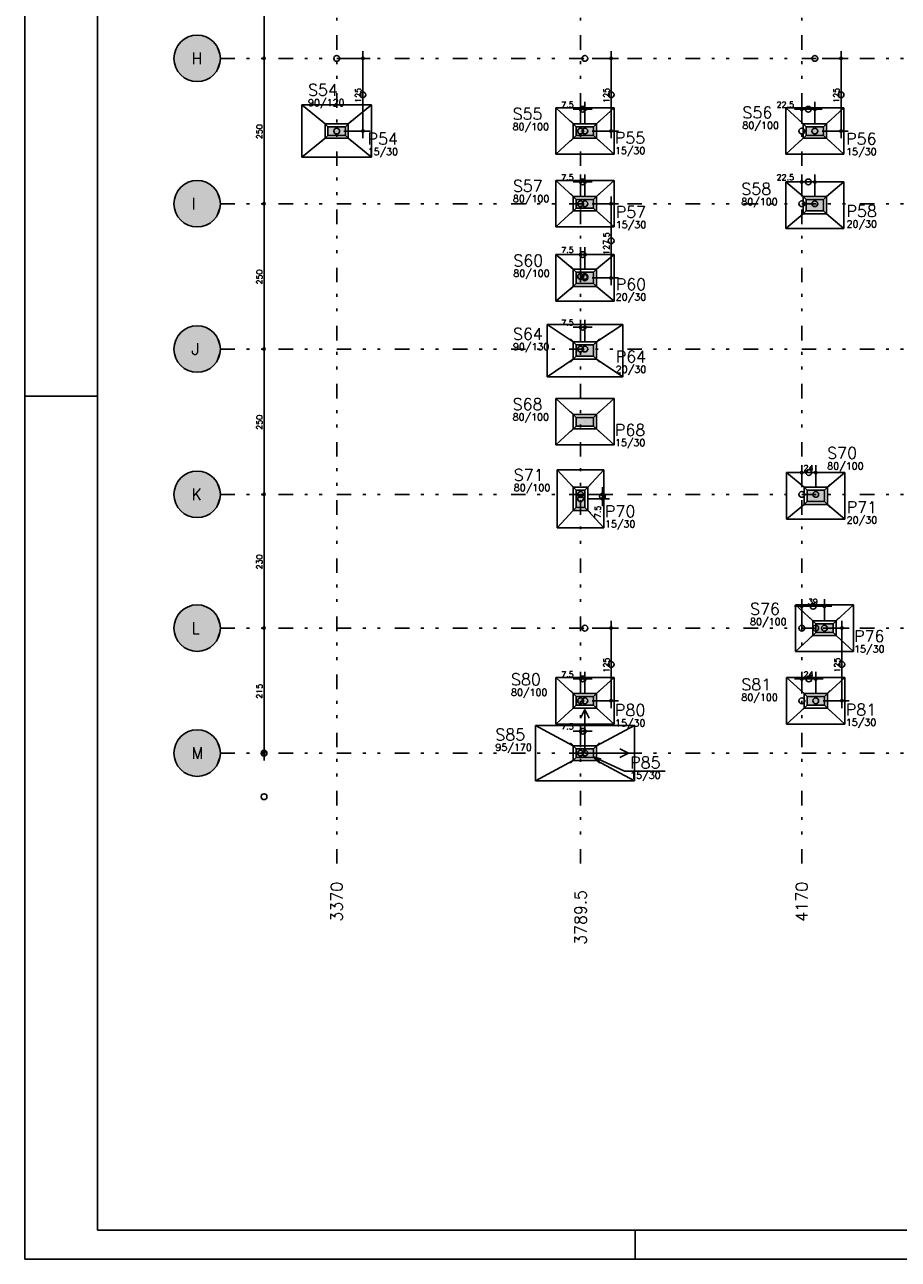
# Model space of a CAD drawing. Extents: x 0 to 119, y 0 to 84.
# Tile 1 of 14: x 0 to 30, y 0 to 42. Entities that reach past the tile are written whole.
import ezdxf

# ---------------------------------------------------------------- set-up
doc = ezdxf.new("R2010")
doc.units = 0
doc.header["$MEASUREMENT"] = 0
doc.linetypes.add('ESTILO_TQS_0004', pattern=[2, 0.5, -0.4, 0.1, -0.4, 0.1, -0.5])
for name, color, linetype in [('1', 1, 'CONTINUOUS'), ('2', 2, 'CONTINUOUS'), ('3', 3, 'CONTINUOUS'), ('6', 6, 'CONTINUOUS'), ('8', 8, 'CONTINUOUS'), ('9', 9, 'CONTINUOUS')]:
    doc.layers.add(name, color=color, linetype=linetype)
doc.styles.get("Standard").update_dxf_attribs({"font": 'ROMANS.SHX'})

msp = doc.modelspace()

# ---------------------------------------------------------------- linework, layer by layer
at = {"layer": '1', "color": 1, "linetype": 'Continuous'}
for p, q in [((0, 0), (0, 84.099998)), ((0, 29.700001), (2.5, 29.700001)), ((21, 0), (21, 1)), ((0, 0), (118.900002, 0))]:
    msp.add_line(p, q, dxfattribs=at)
at = {"layer": '1', "linetype": 'ESTILO_TQS_0004'}
for p, q in [((10.73371, 80.11614), (10.73371, 13.61614)), ((19.12371, 80.11614), (19.12371, 13.61614)), ((26.73371, 80.11614), (26.73371, 13.61614)), ((6.73371, 41.31614), (55.87371, 41.31614)), ((6.73371, 36.31614), (55.87371, 36.31614)), ((6.73371, 31.31614), (55.87371, 31.31614)), ((6.73371, 26.31614), (55.87371, 26.31614)), ((6.73371, 21.71614), (55.87371, 21.71614)), ((6.73371, 17.41614), (55.87371, 17.41614))]:
    msp.add_line(p, q, dxfattribs=at)
at = {"layer": '1', "linetype": 'Continuous'}
for p, q in [((8.23371, 46.86614), (8.23371, 41.06614)), ((8.23371, 41.56614), (8.23371, 36.06614)), ((8.23371, 41.31614), (8.23371, 41.31614)), ((8.23371, 41.31614), (8.23371, 41.31614)), ((10.73371, 41.31614), (10.73371, 41.31614)), ((10.98371, 41.31614), (11.88371, 41.31614)), ((11.63371, 38.56614), (11.63371, 41.56614)), ((19.27371, 41.31614), (19.27371, 41.31614)), ((19.52371, 41.31614), (20.42371, 41.31614)), ((20.17371, 38.56614), (20.17371, 41.56614)), ((27.18371, 41.31614), (27.18371, 41.31614)), ((27.43371, 41.31614), (28.33371, 41.31614)), ((28.08371, 38.56614), (28.08371, 41.56614)), ((19.52371, 39.56614), (18.87371, 39.56614)), ((19.12371, 39.06614), (19.12371, 39.81614)), ((19.27371, 39.06614), (19.27371, 39.81614)), ((27.43371, 39.56614), (26.48371, 39.56614)), ((26.73371, 39.06614), (26.73371, 39.81614)), ((27.18371, 39.06614), (27.18371, 39.81614)), ((10.43371, 38.96614), (10.23371, 39.16614)), ((11.03371, 38.96614), (11.23371, 39.16614)), ((18.97371, 38.96614), (18.77371, 39.16614)), ((19.57371, 38.96614), (19.77371, 39.16614)), ((26.88371, 38.96614), (26.68371, 39.16614)), ((27.48371, 38.96614), (27.68371, 39.16614)), ((10.43371, 38.66614), (10.23371, 38.46614)), ((10.73371, 38.81614), (10.73371, 38.81614)), ((10.73371, 38.81614), (10.73371, 38.81614)), ((10.73371, 38.81614), (10.73371, 38.81614)), ((10.98371, 38.81614), (11.88371, 38.81614)), ((11.03371, 38.66614), (11.23371, 38.46614)), ((18.97371, 38.66614), (18.77371, 38.46614)), ((19.12371, 38.81614), (19.12371, 38.81614)), ((19.27371, 38.81614), (19.27371, 38.81614)), ((19.27371, 38.81614), (19.27371, 38.81614)), ((19.27371, 38.81614), (19.27371, 38.81614)), ((19.27371, 38.81614), (19.27371, 38.81614)), ((19.52371, 38.81614), (20.42371, 38.81614)), ((19.57371, 38.66614), (19.77371, 38.46614)), ((26.88371, 38.66614), (26.68371, 38.46614)), ((26.73371, 38.81614), (26.73371, 38.81614)), ((27.18371, 38.81614), (27.18371, 38.81614)), ((27.18371, 38.81614), (27.18371, 38.81614)), ((27.18371, 38.81614), (27.18371, 38.81614)), ((27.18371, 38.81614), (27.18371, 38.81614)), ((27.43371, 38.81614), (28.33371, 38.81614)), ((27.48371, 38.66614), (27.68371, 38.46614)), ((19.52371, 37.06614), (18.87371, 37.06614)), ((19.12371, 36.56614), (19.12371, 37.31614)), ((19.27371, 36.56614), (19.27371, 37.31614)), ((27.43371, 37.06614), (26.48371, 37.06614)), ((26.73371, 36.56614), (26.73371, 37.31614)), ((27.18371, 36.56614), (27.18371, 37.31614)), ((8.23371, 36.56614), (8.23371, 31.06614)), ((18.97371, 36.46614), (18.77371, 36.66614)), ((19.57371, 36.46614), (19.77371, 36.66614)), ((20.17371, 33.51614), (20.17371, 36.56614)), ((26.88371, 36.46614), (26.68371, 36.66614)), ((27.48371, 36.46614), (27.68371, 36.66614)), ((8.23371, 36.31614), (8.23371, 36.31614)), ((8.23371, 36.31614), (8.23371, 36.31614)), ((18.97371, 36.16614), (18.77371, 35.96614)), ((19.12371, 36.31614), (19.12371, 36.31614)), ((19.27371, 36.31614), (19.27371, 36.31614)), ((19.27371, 36.31614), (19.27371, 36.31614)), ((19.27371, 36.31614), (19.27371, 36.31614)), ((19.27371, 36.31614), (19.27371, 36.31614)), ((19.52371, 36.31614), (20.42371, 36.31614)), ((19.57371, 36.16614), (19.77371, 35.96614)), ((26.73371, 36.31614), (26.73371, 36.31614)), ((27.18371, 36.31614), (27.18371, 36.31614)), ((27.18371, 36.26614), (27.18371, 36.26614)), ((27.18371, 36.26614), (27.18371, 36.26614)), ((26.88371, 36.06614), (26.68371, 35.86614)), ((27.48371, 36.06614), (27.68371, 35.86614)), ((19.52371, 34.56614), (18.87371, 34.56614)), ((19.12371, 34.06614), (19.12371, 34.81614)), ((19.27371, 34.06614), (19.27371, 34.81614)), ((18.97371, 33.96614), (18.77371, 34.16614)), ((19.57371, 33.96614), (19.77371, 34.16614)), ((18.97371, 33.56614), (18.77371, 33.36614)), ((19.12371, 33.81614), (19.12371, 33.81614)), ((19.27371, 33.81614), (19.27371, 33.81614)), ((19.27371, 33.76614), (19.27371, 33.76614)), ((19.27371, 33.76614), (19.27371, 33.76614)), ((19.27371, 33.76614), (19.27371, 33.76614)), ((19.52371, 33.76614), (20.42371, 33.76614)), ((19.57371, 33.56614), (19.77371, 33.36614)), ((19.12371, 31.56614), (19.12371, 32.31614)), ((19.27371, 31.56614), (19.27371, 32.31614)), ((19.52371, 32.06614), (18.87371, 32.06614)), ((8.23371, 31.56614), (8.23371, 26.06614)), ((18.97371, 31.46614), (18.77371, 31.66614)), ((19.57371, 31.46614), (19.77371, 31.66614)), ((8.23371, 31.31614), (8.23371, 31.31614)), ((8.23371, 31.31614), (8.23371, 31.31614)), ((18.97371, 31.06614), (18.77371, 30.86614)), ((19.12371, 31.31614), (19.12371, 31.31614)), ((19.27371, 31.31614), (19.27371, 31.31614)), ((19.27371, 31.26614), (19.27371, 31.26614)), ((19.27371, 31.26614), (19.27371, 31.26614)), ((19.57371, 31.06614), (19.77371, 30.86614)), ((18.97371, 28.96614), (18.77371, 29.16614)), ((19.57371, 28.96614), (19.77371, 29.16614)), ((18.97371, 28.66614), (18.77371, 28.46614)), ((19.27371, 28.81614), (19.27371, 28.81614)), ((19.27371, 28.81614), (19.27371, 28.81614)), ((19.57371, 28.66614), (19.77371, 28.46614)), ((26.73371, 26.56614), (26.73371, 27.31614)), ((27.21371, 26.56614), (27.21371, 27.31614)), ((27.46371, 27.06614), (26.48371, 27.06614)), ((8.23371, 26.56614), (8.23371, 21.46614)), ((18.97371, 26.46614), (18.77371, 26.66614)), ((19.27371, 26.46614), (19.47371, 26.66614)), ((19.87371, 25.91614), (19.87371, 26.56614)), ((26.91371, 26.46614), (26.71371, 26.66614)), ((27.51371, 26.46614), (27.71371, 26.66614)), ((8.23371, 26.31614), (8.23371, 26.31614)), ((8.23371, 26.31614), (8.23371, 26.31614)), ((19.12371, 26.31614), (19.12371, 26.31614)), ((19.12371, 26.16614), (19.12371, 26.16614)), ((19.12371, 26.16614), (19.12371, 26.16614)), ((19.12371, 26.16614), (19.12371, 26.16614)), ((19.37371, 26.31614), (20.12371, 26.31614)), ((19.37371, 26.16614), (20.12371, 26.16614)), ((26.91371, 26.06614), (26.71371, 25.86614)), ((26.73371, 26.31614), (26.73371, 26.31614)), ((27.21371, 26.31614), (27.21371, 26.31614)), ((27.21371, 26.26614), (27.21371, 26.26614)), ((27.21371, 26.26614), (27.21371, 26.26614)), ((27.51371, 26.06614), (27.71371, 25.86614)), ((18.97371, 25.86614), (18.77371, 25.66614)), ((19.27371, 25.86614), (19.47371, 25.66614)), ((26.73371, 21.96614), (26.73371, 22.71614)), ((27.51371, 21.96614), (27.51371, 22.71614)), ((27.76371, 22.46614), (26.48371, 22.46614)), ((8.23371, 21.96614), (8.23371, 17.16614)), ((8.23371, 21.71614), (8.23371, 21.71614)), ((8.23371, 21.71614), (8.23371, 21.71614)), ((19.27371, 21.71614), (19.27371, 21.71614)), ((19.52371, 21.71614), (20.42371, 21.71614)), ((20.17371, 18.96614), (20.17371, 21.96614)), ((26.73371, 21.71614), (26.73371, 21.71614)), ((27.21371, 21.86614), (27.01371, 22.06614)), ((27.21371, 21.71614), (27.21371, 21.71614)), ((27.46371, 21.71614), (28.36371, 21.71614)), ((27.51371, 21.71614), (27.51371, 21.71614)), ((27.51371, 21.71614), (27.51371, 21.71614)), ((27.51371, 21.71614), (27.51371, 21.71614)), ((27.81371, 21.86614), (28.01371, 22.06614)), ((28.11371, 18.96614), (28.11371, 21.96614)), ((27.21371, 21.56614), (27.01371, 21.36614)), ((27.81371, 21.56614), (28.01371, 21.36614)), ((19.52371, 19.96614), (18.87371, 19.96614)), ((19.12371, 19.46614), (19.12371, 20.21614)), ((19.27371, 19.46614), (19.27371, 20.21614)), ((27.46371, 19.96614), (26.48371, 19.96614)), ((26.73371, 19.46614), (26.73371, 20.21614)), ((27.21371, 19.46614), (27.21371, 20.21614)), ((18.97371, 19.36614), (18.77371, 19.56614)), ((19.57371, 19.36614), (19.77371, 19.56614)), ((26.91371, 19.36614), (26.71371, 19.56614)), ((27.51371, 19.36614), (27.71371, 19.56614)), ((19.12371, 19.21614), (19.12371, 19.21614)), ((19.27371, 19.21614), (19.27371, 19.21614)), ((19.27371, 19.21614), (19.27371, 19.21614)), ((19.27371, 19.21614), (19.27371, 19.21614)), ((19.27371, 19.21614), (19.27371, 19.21614)), ((19.52371, 19.21614), (20.42371, 19.21614)), ((26.73371, 19.21614), (26.73371, 19.21614)), ((27.21371, 19.21614), (27.21371, 19.21614)), ((27.21371, 19.21614), (27.21371, 19.21614)), ((27.21371, 19.21614), (27.21371, 19.21614)), ((27.21371, 19.21614), (27.21371, 19.21614)), ((27.46371, 19.21614), (28.36371, 19.21614)), ((18.97371, 19.06614), (18.77371, 18.86614)), ((19.27371, 18.91614), (19.12371, 18.61614)), ((19.27371, 17.41614), (19.27371, 18.91614)), ((19.27371, 18.91614), (19.42371, 18.61614)), ((19.57371, 19.06614), (19.77371, 18.86614)), ((26.91371, 19.06614), (26.71371, 18.86614)), ((27.51371, 19.06614), (27.71371, 18.86614)), ((19.12371, 17.66614), (19.12371, 18.41614)), ((19.27371, 17.66614), (19.27371, 18.41614)), ((19.52371, 18.16614), (18.87371, 18.16614)), ((8.23371, 17.41614), (8.23371, 17.41614)), ((18.97371, 17.56614), (18.77371, 17.76614)), ((19.12371, 17.41614), (19.12371, 17.41614)), ((19.27371, 17.41614), (19.27371, 17.41614)), ((19.27371, 17.41614), (19.27371, 17.41614)), ((19.27371, 17.41614), (19.27371, 17.41614)), ((19.27371, 17.41614), (20.77371, 17.41614)), ((19.57371, 17.56614), (19.77371, 17.76614)), ((20.77371, 17.41614), (20.47371, 17.56614)), ((20.77371, 17.41614), (20.47371, 17.26614)), ((18.97371, 17.26614), (18.77371, 17.06614)), ((19.57371, 17.26614), (19.77371, 17.06614))]:
    msp.add_line(p, q, dxfattribs=at)
for points in [[(11.93371, 39.71614), (9.53371, 39.71614)], [(9.53371, 39.71614), (9.53371, 37.91614)], [(10.33371, 39.06614), (9.53371, 39.71614)], [(11.13371, 39.06614), (11.93371, 39.71614)], [(11.93371, 37.91614), (11.93371, 39.71614)], [(20.27371, 39.61614), (18.27371, 39.61614)], [(18.27371, 39.61614), (18.27371, 38.01614)], [(18.87371, 39.06614), (18.27371, 39.61614)], [(19.67371, 39.06614), (20.27371, 39.61614)], [(20.27371, 38.01614), (20.27371, 39.61614)], [(28.18371, 39.61614), (26.18371, 39.61614)], [(26.18371, 39.61614), (26.18371, 38.01614)], [(26.78371, 39.06614), (26.18371, 39.61614)], [(27.58371, 39.06614), (28.18371, 39.61614)], [(28.18371, 38.01614), (28.18371, 39.61614)], [(11.13371, 38.56614), (11.13371, 39.06614), (10.33371, 39.06614), (10.33371, 38.56614), (11.13371, 38.56614)], [(19.67371, 38.56614), (19.67371, 39.06614), (18.87371, 39.06614), (18.87371, 38.56614), (19.67371, 38.56614)], [(27.58371, 38.56614), (27.58371, 39.06614), (26.78371, 39.06614), (26.78371, 38.56614), (27.58371, 38.56614)], [(10.33371, 38.56614), (9.53371, 37.91614)], [(11.13371, 38.56614), (11.93371, 37.91614)], [(18.87371, 38.56614), (18.27371, 38.01614)], [(19.67371, 38.56614), (20.27371, 38.01614)], [(26.78371, 38.56614), (26.18371, 38.01614)], [(27.58371, 38.56614), (28.18371, 38.01614)], [(9.53371, 37.91614), (11.93371, 37.91614)], [(18.27371, 38.01614), (20.27371, 38.01614)], [(26.18371, 38.01614), (28.18371, 38.01614)], [(20.27371, 37.11614), (18.27371, 37.11614)], [(18.27371, 37.11614), (18.27371, 35.51614)], [(18.87371, 36.56614), (18.27371, 37.11614)], [(19.67371, 36.56614), (20.27371, 37.11614)], [(20.27371, 35.51614), (20.27371, 37.11614)], [(28.18371, 37.06614), (26.18371, 37.06614)], [(26.18371, 37.06614), (26.18371, 35.46614)], [(26.78371, 36.56614), (26.18371, 37.06614)], [(27.58371, 36.56614), (28.18371, 37.06614)], [(28.18371, 35.46614), (28.18371, 37.06614)], [(19.67371, 36.06614), (19.67371, 36.56614), (18.87371, 36.56614), (18.87371, 36.06614), (19.67371, 36.06614)], [(27.58371, 35.96614), (27.58371, 36.56614), (26.78371, 36.56614), (26.78371, 35.96614), (27.58371, 35.96614)], [(18.87371, 36.06614), (18.27371, 35.51614)], [(19.67371, 36.06614), (20.27371, 35.51614)], [(26.78371, 35.96614), (26.18371, 35.46614)], [(27.58371, 35.96614), (28.18371, 35.46614)], [(18.27371, 35.51614), (20.27371, 35.51614)], [(26.18371, 35.46614), (28.18371, 35.46614)], [(20.27371, 34.56614), (18.27371, 34.56614)], [(18.27371, 34.56614), (18.27371, 32.96614)], [(18.87371, 34.06614), (18.27371, 34.56614)], [(19.67371, 34.06614), (20.27371, 34.56614)], [(20.27371, 32.96614), (20.27371, 34.56614)], [(19.67371, 33.46614), (19.67371, 34.06614), (18.87371, 34.06614), (18.87371, 33.46614), (19.67371, 33.46614)], [(18.87371, 33.46614), (18.27371, 32.96614)], [(19.67371, 33.46614), (20.27371, 32.96614)], [(18.27371, 32.96614), (20.27371, 32.96614)], [(20.57371, 32.16614), (17.97371, 32.16614)], [(17.97371, 32.16614), (17.97371, 30.36614)], [(18.87371, 31.56614), (17.97371, 32.16614)], [(19.67371, 31.56614), (20.57371, 32.16614)], [(20.57371, 30.36614), (20.57371, 32.16614)], [(19.67371, 30.96614), (19.67371, 31.56614), (18.87371, 31.56614), (18.87371, 30.96614), (19.67371, 30.96614)], [(18.87371, 30.96614), (17.97371, 30.36614)], [(19.67371, 30.96614), (20.57371, 30.36614)], [(17.97371, 30.36614), (20.57371, 30.36614)], [(20.27371, 29.61614), (18.27371, 29.61614)], [(18.27371, 29.61614), (18.27371, 28.01614)], [(18.87371, 29.06614), (18.27371, 29.61614)], [(19.67371, 29.06614), (20.27371, 29.61614)], [(20.27371, 28.01614), (20.27371, 29.61614)], [(19.67371, 28.56614), (19.67371, 29.06614), (18.87371, 29.06614), (18.87371, 28.56614), (19.67371, 28.56614)], [(18.87371, 28.56614), (18.27371, 28.01614)], [(19.67371, 28.56614), (20.27371, 28.01614)], [(18.27371, 28.01614), (20.27371, 28.01614)], [(19.92371, 27.16614), (18.32371, 27.16614)], [(18.32371, 27.16614), (18.32371, 25.16614)], [(18.87371, 26.56614), (18.32371, 27.16614)], [(19.37371, 26.56614), (19.92371, 27.16614)], [(19.92371, 25.16614), (19.92371, 27.16614)], [(26.21371, 27.06614), (26.21371, 25.46614)], [(28.21371, 27.06614), (26.21371, 27.06614)], [(26.81371, 26.56614), (26.21371, 27.06614)], [(27.61371, 26.56614), (28.21371, 27.06614)], [(28.21371, 25.46614), (28.21371, 27.06614)], [(18.87371, 25.76614), (19.37371, 25.76614), (19.37371, 26.56614), (18.87371, 26.56614), (18.87371, 25.76614)], [(26.81371, 26.56614), (26.81371, 25.96614), (27.61371, 25.96614), (27.61371, 26.56614), (26.81371, 26.56614)], [(26.81371, 25.96614), (26.21371, 25.46614)], [(27.61371, 25.96614), (28.21371, 25.46614)], [(18.87371, 25.76614), (18.32371, 25.16614)], [(19.37371, 25.76614), (19.92371, 25.16614)], [(18.32371, 25.16614), (19.92371, 25.16614)], [(26.21371, 25.46614), (28.21371, 25.46614)], [(26.51371, 22.51614), (26.51371, 20.91614)], [(28.51371, 22.51614), (26.51371, 22.51614)], [(27.11371, 21.96614), (26.51371, 22.51614)], [(27.91371, 21.96614), (28.51371, 22.51614)], [(28.51371, 20.91614), (28.51371, 22.51614)], [(27.11371, 21.96614), (27.11371, 21.46614), (27.91371, 21.46614), (27.91371, 21.96614), (27.11371, 21.96614)], [(27.11371, 21.46614), (26.51371, 20.91614)], [(27.91371, 21.46614), (28.51371, 20.91614)], [(26.51371, 20.91614), (28.51371, 20.91614)], [(18.27371, 20.01614), (18.27371, 18.41614)], [(20.27371, 20.01614), (18.27371, 20.01614)], [(18.87371, 19.46614), (18.27371, 20.01614)], [(19.67371, 19.46614), (20.27371, 20.01614)], [(20.27371, 18.41614), (20.27371, 20.01614)], [(26.21371, 20.01614), (26.21371, 18.41614)], [(28.21371, 20.01614), (26.21371, 20.01614)], [(26.81371, 19.46614), (26.21371, 20.01614)], [(27.61371, 19.46614), (28.21371, 20.01614)], [(28.21371, 18.41614), (28.21371, 20.01614)], [(18.87371, 19.46614), (18.87371, 18.96614), (19.67371, 18.96614), (19.67371, 19.46614), (18.87371, 19.46614)], [(26.81371, 19.46614), (26.81371, 18.96614), (27.61371, 18.96614), (27.61371, 19.46614), (26.81371, 19.46614)], [(18.87371, 18.96614), (18.27371, 18.41614)], [(19.67371, 18.96614), (20.27371, 18.41614)], [(26.81371, 18.96614), (26.21371, 18.41614)], [(27.61371, 18.96614), (28.21371, 18.41614)], [(17.57371, 18.36614), (17.57371, 16.46614)], [(20.97371, 18.36614), (17.57371, 18.36614)], [(18.87371, 17.66614), (17.57371, 18.36614)], [(18.27371, 18.41614), (20.27371, 18.41614)], [(19.67371, 17.66614), (20.97371, 18.36614)], [(20.97371, 16.46614), (20.97371, 18.36614)], [(26.21371, 18.41614), (28.21371, 18.41614)], [(18.87371, 17.66614), (18.87371, 17.16614), (19.67371, 17.16614), (19.67371, 17.66614), (18.87371, 17.66614)], [(18.87371, 17.16614), (17.57371, 16.46614)], [(22.029671, 16.790976), (20.629671, 16.790976), (19.57371, 17.290976), (19.811692, 17.214396), (19.57371, 17.290976), (19.783763, 17.155411)], [(19.67371, 17.16614), (20.97371, 16.46614)], [(17.57371, 16.46614), (20.97371, 16.46614)]]:
    msp.add_lwpolyline(points, dxfattribs=at)
for centre, radius in [((8.23371, 41.31614), 0.04), ((8.23371, 41.31614), 0.04), ((8.23371, 41.31614), 0.02), ((8.23371, 41.31614), 0.02), ((10.73371, 41.31614), 0.1), ((11.63371, 41.31614), 0.04), ((11.63371, 41.31614), 0.02), ((19.27371, 41.31614), 0.1), ((20.17371, 41.31614), 0.04), ((20.17371, 41.31614), 0.02), ((27.18371, 41.31614), 0.1), ((28.08371, 41.31614), 0.04), ((28.08371, 41.31614), 0.02), ((11.63371, 40.06614), 0.1), ((20.17371, 40.06614), 0.1), ((28.08371, 40.06614), 0.1), ((19.12371, 39.56614), 0.04), ((19.19871, 39.56614), 0.1), ((19.12371, 39.56614), 0.02), ((19.27371, 39.56614), 0.04), ((19.27371, 39.56614), 0.02), ((26.73371, 39.56614), 0.04), ((26.73371, 39.56614), 0.02), ((26.95871, 39.56614), 0.1), ((27.18371, 39.56614), 0.04), ((27.18371, 39.56614), 0.02), ((10.73371, 38.81614), 0.1), ((11.63371, 38.81614), 0.04), ((11.63371, 38.81614), 0.02), ((19.12371, 38.81614), 0.1), ((19.27371, 38.81614), 0.1), ((19.27371, 38.81614), 0.1), ((20.17371, 38.81614), 0.04), ((20.17371, 38.81614), 0.02), ((26.73371, 38.81614), 0.1), ((27.18371, 38.81614), 0.1), ((27.18371, 38.81614), 0.1), ((28.08371, 38.81614), 0.04), ((28.08371, 38.81614), 0.02), ((19.12371, 37.06614), 0.04), ((19.19871, 37.06614), 0.1), ((19.12371, 37.06614), 0.02), ((19.27371, 37.06614), 0.04), ((19.27371, 37.06614), 0.02), ((26.73371, 37.06614), 0.04), ((26.73371, 37.06614), 0.02), ((26.95871, 37.06614), 0.1), ((27.18371, 37.06614), 0.04), ((27.18371, 37.06614), 0.02), ((8.23371, 36.31614), 0.04), ((8.23371, 36.31614), 0.04), ((8.23371, 36.31614), 0.02), ((8.23371, 36.31614), 0.02), ((19.12371, 36.31614), 0.1), ((19.27371, 36.31614), 0.1), ((19.27371, 36.31614), 0.1), ((20.17371, 36.31614), 0.04), ((20.17371, 36.31614), 0.02), ((26.73371, 36.31614), 0.1), ((27.18371, 36.31614), 0.1), ((20.17371, 35.04114), 0.1), ((19.12371, 34.56614), 0.04), ((19.19871, 34.56614), 0.1), ((19.12371, 34.56614), 0.02), ((19.27371, 34.56614), 0.04), ((19.27371, 34.56614), 0.02), ((19.12371, 33.81614), 0.1), ((19.27371, 33.81614), 0.1), ((19.27371, 33.76614), 0.1), ((20.17371, 33.76614), 0.04), ((20.17371, 33.76614), 0.02), ((19.12371, 32.06614), 0.04), ((19.19871, 32.06614), 0.1), ((19.12371, 32.06614), 0.02), ((19.27371, 32.06614), 0.04), ((19.27371, 32.06614), 0.02), ((8.23371, 31.31614), 0.04), ((8.23371, 31.31614), 0.04), ((8.23371, 31.31614), 0.02), ((8.23371, 31.31614), 0.02), ((19.12371, 31.31614), 0.1), ((19.27371, 31.31614), 0.1), ((26.73371, 27.06614), 0.04), ((26.73371, 27.06614), 0.02), ((26.97371, 27.06614), 0.1), ((27.21371, 27.06614), 0.04), ((27.21371, 27.06614), 0.02), ((8.23371, 26.31614), 0.04), ((8.23371, 26.31614), 0.04), ((8.23371, 26.31614), 0.02), ((8.23371, 26.31614), 0.02), ((19.12371, 26.31614), 0.1), ((19.87371, 26.24114), 0.1), ((19.87371, 26.31614), 0.04), ((19.87371, 26.31614), 0.02), ((26.73371, 26.31614), 0.1), ((27.21371, 26.31614), 0.1), ((19.12371, 26.16614), 0.1), ((19.87371, 26.16614), 0.04), ((19.87371, 26.16614), 0.02), ((27.12371, 22.46614), 0.1), ((26.73371, 22.46614), 0.04), ((26.73371, 22.46614), 0.02), ((27.51371, 22.46614), 0.04), ((27.51371, 22.46614), 0.02), ((8.23371, 21.71614), 0.04), ((8.23371, 21.71614), 0.04), ((8.23371, 21.71614), 0.02), ((8.23371, 21.71614), 0.02), ((19.27371, 21.71614), 0.1), ((20.17371, 21.71614), 0.04), ((20.17371, 21.71614), 0.02), ((26.73371, 21.71614), 0.1), ((27.21371, 21.71614), 0.1), ((27.51371, 21.71614), 0.1), ((28.11371, 21.71614), 0.04), ((28.11371, 21.71614), 0.02), ((20.17371, 20.46614), 0.1), ((28.11371, 20.46614), 0.1), ((19.12371, 19.96614), 0.04), ((19.19871, 19.96614), 0.1), ((19.12371, 19.96614), 0.02), ((19.27371, 19.96614), 0.04), ((19.27371, 19.96614), 0.02), ((26.73371, 19.96614), 0.04), ((26.73371, 19.96614), 0.02), ((26.97371, 19.96614), 0.1), ((27.21371, 19.96614), 0.04), ((27.21371, 19.96614), 0.02), ((19.12371, 19.21614), 0.1), ((19.27371, 19.21614), 0.1), ((19.27371, 19.21614), 0.1), ((20.17371, 19.21614), 0.04), ((20.17371, 19.21614), 0.02), ((26.73371, 19.21614), 0.1), ((27.21371, 19.21614), 0.1), ((27.21371, 19.21614), 0.1), ((28.11371, 19.21614), 0.04), ((28.11371, 19.21614), 0.02), ((19.19871, 18.16614), 0.1), ((19.12371, 18.16614), 0.04), ((19.12371, 18.16614), 0.02), ((19.27371, 18.16614), 0.04), ((19.27371, 18.16614), 0.02), ((8.23371, 17.41614), 0.1), ((8.23371, 17.41614), 0.04), ((8.23371, 17.41614), 0.02), ((19.12371, 17.41614), 0.1), ((19.27371, 17.41614), 0.1), ((8.23371, 15.91614), 0.1)]:
    msp.add_circle(centre, radius, dxfattribs=at)
at = {"layer": '2', "linetype": 'Continuous'}
for centre in [(5.93371, 41.31614), (5.93371, 36.31614), (5.93371, 31.31614), (5.93371, 26.31614), (5.93371, 21.71614), (5.93371, 17.41614)]:
    msp.add_circle(centre, 0.8, dxfattribs=at)
at = {"layer": '6', "linetype": 'Continuous'}
for points in [[(11.03371, 38.66614), (11.03371, 38.96614), (10.43371, 38.96614), (10.43371, 38.66614), (11.03371, 38.66614)], [(19.57371, 38.66614), (19.57371, 38.96614), (18.97371, 38.96614), (18.97371, 38.66614), (19.57371, 38.66614)], [(27.48371, 38.66614), (27.48371, 38.96614), (26.88371, 38.96614), (26.88371, 38.66614), (27.48371, 38.66614)], [(19.57371, 36.16614), (19.57371, 36.46614), (18.97371, 36.46614), (18.97371, 36.16614), (19.57371, 36.16614)], [(27.48371, 36.06614), (27.48371, 36.46614), (26.88371, 36.46614), (26.88371, 36.06614), (27.48371, 36.06614)], [(19.57371, 33.56614), (19.57371, 33.96614), (18.97371, 33.96614), (18.97371, 33.56614), (19.57371, 33.56614)], [(19.57371, 31.06614), (19.57371, 31.46614), (18.97371, 31.46614), (18.97371, 31.06614), (19.57371, 31.06614)], [(19.57371, 28.66614), (19.57371, 28.96614), (18.97371, 28.96614), (18.97371, 28.66614), (19.57371, 28.66614)], [(18.97371, 25.86614), (19.27371, 25.86614), (19.27371, 26.46614), (18.97371, 26.46614), (18.97371, 25.86614)], [(26.91371, 26.46614), (26.91371, 26.06614), (27.51371, 26.06614), (27.51371, 26.46614), (26.91371, 26.46614)], [(27.21371, 21.86614), (27.21371, 21.56614), (27.81371, 21.56614), (27.81371, 21.86614), (27.21371, 21.86614)], [(18.97371, 19.36614), (18.97371, 19.06614), (19.57371, 19.06614), (19.57371, 19.36614), (18.97371, 19.36614)], [(26.91371, 19.36614), (26.91371, 19.06614), (27.51371, 19.06614), (27.51371, 19.36614), (26.91371, 19.36614)], [(18.97371, 17.56614), (18.97371, 17.26614), (19.57371, 17.26614), (19.57371, 17.56614), (18.97371, 17.56614)]]:
    msp.add_lwpolyline(points, dxfattribs=at)
at = {"layer": '8', "color": 1, "linetype": 'Continuous'}
for p, q in [((2.5, 83.099998), (2.5, 1)), ((2.5, 1), (117.900002, 1))]:
    msp.add_line(p, q, dxfattribs=at)
at = {"layer": '9', "linetype": 'Continuous'}
for points in [[(6.73371, 41.31614), (5.665806, 42.069949), (5.565658, 42.026448)], [(6.73371, 41.31614), (5.770945, 42.099407), (5.665806, 42.069949)], [(6.73371, 41.31614), (5.879116, 42.114275), (5.770945, 42.099407)], [(6.73371, 41.31614), (5.988304, 42.114275), (5.879116, 42.114275)], [(6.73371, 41.31614), (6.096475, 42.099407), (5.988304, 42.114275)], [(6.73371, 41.31614), (6.201614, 42.069949), (6.096475, 42.099407)], [(6.73371, 41.31614), (6.301762, 42.026448), (6.201614, 42.069949)], [(6.73371, 41.31614), (5.199941, 41.634861), (5.163376, 41.531977)], [(6.73371, 41.31614), (5.250174, 41.731807), (5.199941, 41.634861)], [(6.73371, 41.31614), (5.313141, 41.82101), (5.250174, 41.731807)], [(6.73371, 41.31614), (5.387667, 41.900809), (5.313141, 41.82101)], [(6.73371, 41.31614), (5.472366, 41.969716), (5.387667, 41.900809)], [(6.73371, 41.31614), (5.565658, 42.026448), (5.472366, 41.969716)], [(6.73371, 41.31614), (6.395054, 41.969716), (6.301762, 42.026448)], [(6.73371, 41.31614), (6.479753, 41.900809), (6.395054, 41.969716)], [(6.73371, 41.31614), (6.554279, 41.82101), (6.479753, 41.900809)], [(6.73371, 41.31614), (6.617246, 41.731807), (6.554279, 41.82101)], [(6.73371, 41.31614), (6.667479, 41.634861), (6.617246, 41.731807)], [(6.73371, 41.31614), (6.704044, 41.531977), (6.667479, 41.634861)], [(6.73371, 41.31614), (5.141161, 41.425073), (5.13371, 41.31614)], [(6.73371, 41.31614), (5.13371, 41.31614), (5.141161, 41.207207)], [(6.73371, 41.31614), (5.163376, 41.531977), (5.141161, 41.425073)], [(6.73371, 41.31614), (5.141161, 41.207207), (5.163376, 41.100303)], [(6.73371, 41.31614), (5.163376, 41.100303), (5.199941, 40.997419)], [(6.73371, 41.31614), (5.199941, 40.997419), (5.250174, 40.900473)], [(6.73371, 41.31614), (5.250174, 40.900473), (5.313141, 40.81127)], [(6.73371, 41.31614), (5.313141, 40.81127), (5.387667, 40.731471)], [(6.73371, 41.31614), (5.387667, 40.731471), (5.472366, 40.662564)], [(6.73371, 41.31614), (5.472366, 40.662564), (5.565658, 40.605832)], [(6.73371, 41.31614), (5.565658, 40.605832), (5.665806, 40.562331)], [(6.73371, 41.31614), (5.665806, 40.562331), (5.770945, 40.532873)], [(6.73371, 41.31614), (5.770945, 40.532873), (5.879116, 40.518005)], [(6.73371, 41.31614), (5.879116, 40.518005), (5.988304, 40.518005)], [(6.73371, 41.31614), (5.988304, 40.518005), (6.096475, 40.532873)], [(6.73371, 41.31614), (6.096475, 40.532873), (6.201614, 40.562331)], [(6.73371, 41.31614), (6.201614, 40.562331), (6.301762, 40.605832)], [(6.73371, 41.31614), (6.301762, 40.605832), (6.395054, 40.662564)], [(6.73371, 41.31614), (6.395054, 40.662564), (6.479753, 40.731471)], [(6.73371, 41.31614), (6.479753, 40.731471), (6.554279, 40.81127)], [(6.73371, 41.31614), (6.554279, 40.81127), (6.617246, 40.900473)], [(6.73371, 41.31614), (6.617246, 40.900473), (6.667479, 40.997419)], [(6.73371, 41.31614), (6.667479, 40.997419), (6.704044, 41.100303)], [(6.73371, 41.31614), (6.726259, 41.425073), (6.704044, 41.531977)], [(6.73371, 41.31614), (6.704044, 41.100303), (6.726259, 41.207207)], [(6.73371, 41.31614), (6.726259, 41.207207), (6.73371, 41.31614)], [(11.03371, 38.66614), (11.03371, 38.96614), (10.43371, 38.96614)], [(11.03371, 38.66614), (10.43371, 38.96614), (10.43371, 38.66614)], [(11.03371, 38.66614), (10.43371, 38.66614), (11.03371, 38.66614)], [(19.57371, 38.66614), (19.57371, 38.96614), (18.97371, 38.96614)], [(19.57371, 38.66614), (18.97371, 38.96614), (18.97371, 38.66614)], [(19.57371, 38.66614), (18.97371, 38.66614), (19.57371, 38.66614)], [(27.48371, 38.66614), (27.48371, 38.96614), (26.88371, 38.96614)], [(27.48371, 38.66614), (26.88371, 38.96614), (26.88371, 38.66614)], [(27.48371, 38.66614), (26.88371, 38.66614), (27.48371, 38.66614)], [(6.73371, 36.31614), (5.472366, 36.969716), (5.387667, 36.900809)], [(6.73371, 36.31614), (5.565658, 37.026448), (5.472366, 36.969716)], [(6.73371, 36.31614), (5.665806, 37.069949), (5.565658, 37.026448)], [(6.73371, 36.31614), (5.770945, 37.099407), (5.665806, 37.069949)], [(6.73371, 36.31614), (5.879116, 37.114275), (5.770945, 37.099407)], [(6.73371, 36.31614), (5.988304, 37.114275), (5.879116, 37.114275)], [(6.73371, 36.31614), (6.096475, 37.099407), (5.988304, 37.114275)], [(6.73371, 36.31614), (6.201614, 37.069949), (6.096475, 37.099407)], [(6.73371, 36.31614), (6.301762, 37.026448), (6.201614, 37.069949)], [(6.73371, 36.31614), (6.395054, 36.969716), (6.301762, 37.026448)], [(6.73371, 36.31614), (6.479753, 36.900809), (6.395054, 36.969716)], [(6.73371, 36.31614), (5.163376, 36.531977), (5.141161, 36.425073)], [(6.73371, 36.31614), (5.199941, 36.634861), (5.163376, 36.531977)], [(6.73371, 36.31614), (5.250174, 36.731807), (5.199941, 36.634861)], [(6.73371, 36.31614), (5.313141, 36.82101), (5.250174, 36.731807)], [(6.73371, 36.31614), (5.387667, 36.900809), (5.313141, 36.82101)], [(6.73371, 36.31614), (6.554279, 36.82101), (6.479753, 36.900809)], [(6.73371, 36.31614), (6.617246, 36.731807), (6.554279, 36.82101)], [(6.73371, 36.31614), (6.667479, 36.634861), (6.617246, 36.731807)], [(6.73371, 36.31614), (6.704044, 36.531977), (6.667479, 36.634861)], [(6.73371, 36.31614), (6.726259, 36.425073), (6.704044, 36.531977)], [(6.73371, 36.31614), (5.141161, 36.425073), (5.13371, 36.31614)], [(6.73371, 36.31614), (5.13371, 36.31614), (5.141161, 36.207207)], [(6.73371, 36.31614), (5.141161, 36.207207), (5.163376, 36.100303)], [(6.73371, 36.31614), (5.163376, 36.100303), (5.199941, 35.997419)], [(6.73371, 36.31614), (5.199941, 35.997419), (5.250174, 35.900473)], [(6.73371, 36.31614), (5.250174, 35.900473), (5.313141, 35.81127)], [(6.73371, 36.31614), (5.313141, 35.81127), (5.387667, 35.731471)], [(6.73371, 36.31614), (5.387667, 35.731471), (5.472366, 35.662564)], [(6.73371, 36.31614), (5.472366, 35.662564), (5.565658, 35.605832)], [(6.73371, 36.31614), (5.565658, 35.605832), (5.665806, 35.562331)], [(6.73371, 36.31614), (5.665806, 35.562331), (5.770945, 35.532873)], [(6.73371, 36.31614), (5.770945, 35.532873), (5.879116, 35.518005)], [(6.73371, 36.31614), (5.879116, 35.518005), (5.988304, 35.518005)], [(6.73371, 36.31614), (5.988304, 35.518005), (6.096475, 35.532873)], [(6.73371, 36.31614), (6.096475, 35.532873), (6.201614, 35.562331)], [(6.73371, 36.31614), (6.201614, 35.562331), (6.301762, 35.605832)], [(6.73371, 36.31614), (6.301762, 35.605832), (6.395054, 35.662564)], [(6.73371, 36.31614), (6.395054, 35.662564), (6.479753, 35.731471)], [(6.73371, 36.31614), (6.479753, 35.731471), (6.554279, 35.81127)], [(6.73371, 36.31614), (6.554279, 35.81127), (6.617246, 35.900473)], [(6.73371, 36.31614), (6.617246, 35.900473), (6.667479, 35.997419)], [(6.73371, 36.31614), (6.667479, 35.997419), (6.704044, 36.100303)], [(6.73371, 36.31614), (6.704044, 36.100303), (6.726259, 36.207207)], [(6.73371, 36.31614), (6.726259, 36.207207), (6.73371, 36.31614)], [(19.57371, 36.16614), (19.57371, 36.46614), (18.97371, 36.46614)], [(19.57371, 36.16614), (18.97371, 36.46614), (18.97371, 36.16614)], [(19.57371, 36.16614), (18.97371, 36.16614), (19.57371, 36.16614)], [(27.48371, 36.06614), (27.48371, 36.46614), (26.88371, 36.46614)], [(27.48371, 36.06614), (26.88371, 36.46614), (26.88371, 36.06614)], [(27.48371, 36.06614), (26.88371, 36.06614), (27.48371, 36.06614)], [(19.57371, 33.56614), (19.57371, 33.96614), (18.97371, 33.96614)], [(19.57371, 33.56614), (18.97371, 33.96614), (18.97371, 33.56614)], [(19.57371, 33.56614), (18.97371, 33.56614), (19.57371, 33.56614)], [(6.73371, 31.31614), (5.387667, 31.900809), (5.313141, 31.82101)], [(6.73371, 31.31614), (5.472366, 31.969716), (5.387667, 31.900809)], [(6.73371, 31.31614), (5.565658, 32.026448), (5.472366, 31.969716)], [(6.73371, 31.31614), (5.665806, 32.069949), (5.565658, 32.026448)], [(6.73371, 31.31614), (5.770945, 32.099407), (5.665806, 32.069949)], [(6.73371, 31.31614), (5.879116, 32.114275), (5.770945, 32.099407)], [(6.73371, 31.31614), (5.988304, 32.114275), (5.879116, 32.114275)], [(6.73371, 31.31614), (6.096475, 32.099407), (5.988304, 32.114275)], [(6.73371, 31.31614), (6.201614, 32.069949), (6.096475, 32.099407)], [(6.73371, 31.31614), (6.301762, 32.026448), (6.201614, 32.069949)], [(6.73371, 31.31614), (6.395054, 31.969716), (6.301762, 32.026448)], [(6.73371, 31.31614), (6.479753, 31.900809), (6.395054, 31.969716)], [(6.73371, 31.31614), (6.554279, 31.82101), (6.479753, 31.900809)], [(6.73371, 31.31614), (5.163376, 31.531977), (5.141161, 31.425073)], [(6.73371, 31.31614), (5.199941, 31.634861), (5.163376, 31.531977)], [(6.73371, 31.31614), (5.250174, 31.731807), (5.199941, 31.634861)], [(6.73371, 31.31614), (5.313141, 31.82101), (5.250174, 31.731807)], [(6.73371, 31.31614), (6.617246, 31.731807), (6.554279, 31.82101)], [(6.73371, 31.31614), (6.667479, 31.634861), (6.617246, 31.731807)], [(6.73371, 31.31614), (6.704044, 31.531977), (6.667479, 31.634861)], [(6.73371, 31.31614), (6.726259, 31.425073), (6.704044, 31.531977)], [(19.57371, 31.06614), (19.57371, 31.46614), (18.97371, 31.46614)], [(19.57371, 31.06614), (18.97371, 31.46614), (18.97371, 31.06614)], [(6.73371, 31.31614), (5.141161, 31.425073), (5.13371, 31.31614)], [(6.73371, 31.31614), (5.13371, 31.31614), (5.141161, 31.207207)], [(6.73371, 31.31614), (5.141161, 31.207207), (5.163376, 31.100303)], [(6.73371, 31.31614), (5.163376, 31.100303), (5.199941, 30.997419)], [(6.73371, 31.31614), (5.199941, 30.997419), (5.250174, 30.900473)], [(6.73371, 31.31614), (5.250174, 30.900473), (5.313141, 30.81127)], [(6.73371, 31.31614), (5.313141, 30.81127), (5.387667, 30.731471)], [(6.73371, 31.31614), (5.387667, 30.731471), (5.472366, 30.662564)], [(6.73371, 31.31614), (5.472366, 30.662564), (5.565658, 30.605832)], [(6.73371, 31.31614), (5.565658, 30.605832), (5.665806, 30.562331)], [(6.73371, 31.31614), (5.665806, 30.562331), (5.770945, 30.532873)], [(6.73371, 31.31614), (5.770945, 30.532873), (5.879116, 30.518005)], [(6.73371, 31.31614), (5.879116, 30.518005), (5.988304, 30.518005)], [(6.73371, 31.31614), (5.988304, 30.518005), (6.096475, 30.532873)], [(6.73371, 31.31614), (6.096475, 30.532873), (6.201614, 30.562331)], [(6.73371, 31.31614), (6.201614, 30.562331), (6.301762, 30.605832)], [(6.73371, 31.31614), (6.301762, 30.605832), (6.395054, 30.662564)], [(6.73371, 31.31614), (6.395054, 30.662564), (6.479753, 30.731471)], [(6.73371, 31.31614), (6.479753, 30.731471), (6.554279, 30.81127)], [(6.73371, 31.31614), (6.554279, 30.81127), (6.617246, 30.900473)], [(6.73371, 31.31614), (6.617246, 30.900473), (6.667479, 30.997419)], [(6.73371, 31.31614), (6.667479, 30.997419), (6.704044, 31.100303)], [(6.73371, 31.31614), (6.704044, 31.100303), (6.726259, 31.207207)], [(6.73371, 31.31614), (6.726259, 31.207207), (6.73371, 31.31614)], [(19.57371, 31.06614), (18.97371, 31.06614), (19.57371, 31.06614)], [(19.57371, 28.66614), (19.57371, 28.96614), (18.97371, 28.96614)], [(19.57371, 28.66614), (18.97371, 28.96614), (18.97371, 28.66614)], [(19.57371, 28.66614), (18.97371, 28.66614), (19.57371, 28.66614)], [(6.73371, 26.31614), (5.313141, 26.82101), (5.250174, 26.731807)], [(6.73371, 26.31614), (5.387667, 26.900809), (5.313141, 26.82101)], [(6.73371, 26.31614), (5.472366, 26.969716), (5.387667, 26.900809)], [(6.73371, 26.31614), (5.565658, 27.026448), (5.472366, 26.969716)], [(6.73371, 26.31614), (5.665806, 27.069949), (5.565658, 27.026448)], [(6.73371, 26.31614), (5.770945, 27.099407), (5.665806, 27.069949)], [(6.73371, 26.31614), (5.879116, 27.114275), (5.770945, 27.099407)], [(6.73371, 26.31614), (5.988304, 27.114275), (5.879116, 27.114275)], [(6.73371, 26.31614), (6.096475, 27.099407), (5.988304, 27.114275)], [(6.73371, 26.31614), (6.201614, 27.069949), (6.096475, 27.099407)], [(6.73371, 26.31614), (6.301762, 27.026448), (6.201614, 27.069949)], [(6.73371, 26.31614), (6.395054, 26.969716), (6.301762, 27.026448)], [(6.73371, 26.31614), (6.479753, 26.900809), (6.395054, 26.969716)], [(6.73371, 26.31614), (6.554279, 26.82101), (6.479753, 26.900809)], [(6.73371, 26.31614), (6.617246, 26.731807), (6.554279, 26.82101)], [(6.73371, 26.31614), (5.141161, 26.425073), (5.13371, 26.31614)], [(6.73371, 26.31614), (5.163376, 26.531977), (5.141161, 26.425073)], [(6.73371, 26.31614), (5.199941, 26.634861), (5.163376, 26.531977)], [(6.73371, 26.31614), (5.250174, 26.731807), (5.199941, 26.634861)], [(6.73371, 26.31614), (6.667479, 26.634861), (6.617246, 26.731807)], [(6.73371, 26.31614), (6.704044, 26.531977), (6.667479, 26.634861)], [(6.73371, 26.31614), (6.726259, 26.425073), (6.704044, 26.531977)], [(18.97371, 25.86614), (19.27371, 25.86614), (19.27371, 26.46614)], [(18.97371, 25.86614), (19.27371, 26.46614), (18.97371, 26.46614)], [(18.97371, 25.86614), (18.97371, 26.46614), (18.97371, 25.86614)], [(26.91371, 26.46614), (26.91371, 26.06614), (27.51371, 26.06614)], [(26.91371, 26.46614), (27.51371, 26.06614), (27.51371, 26.46614)], [(26.91371, 26.46614), (27.51371, 26.46614), (26.91371, 26.46614)], [(6.73371, 26.31614), (5.13371, 26.31614), (5.141161, 26.207207)], [(6.73371, 26.31614), (5.141161, 26.207207), (5.163376, 26.100303)], [(6.73371, 26.31614), (5.163376, 26.100303), (5.199941, 25.997419)], [(6.73371, 26.31614), (5.199941, 25.997419), (5.250174, 25.900473)], [(6.73371, 26.31614), (5.250174, 25.900473), (5.313141, 25.81127)], [(6.73371, 26.31614), (5.313141, 25.81127), (5.387667, 25.731471)], [(6.73371, 26.31614), (5.387667, 25.731471), (5.472366, 25.662564)], [(6.73371, 26.31614), (5.472366, 25.662564), (5.565658, 25.605832)], [(6.73371, 26.31614), (5.565658, 25.605832), (5.665806, 25.562331)], [(6.73371, 26.31614), (5.665806, 25.562331), (5.770945, 25.532873)], [(6.73371, 26.31614), (5.770945, 25.532873), (5.879116, 25.518005)], [(6.73371, 26.31614), (5.879116, 25.518005), (5.988304, 25.518005)], [(6.73371, 26.31614), (5.988304, 25.518005), (6.096475, 25.532873)], [(6.73371, 26.31614), (6.096475, 25.532873), (6.201614, 25.562331)], [(6.73371, 26.31614), (6.201614, 25.562331), (6.301762, 25.605832)], [(6.73371, 26.31614), (6.301762, 25.605832), (6.395054, 25.662564)], [(6.73371, 26.31614), (6.395054, 25.662564), (6.479753, 25.731471)], [(6.73371, 26.31614), (6.479753, 25.731471), (6.554279, 25.81127)], [(6.73371, 26.31614), (6.554279, 25.81127), (6.617246, 25.900473)], [(6.73371, 26.31614), (6.617246, 25.900473), (6.667479, 25.997419)], [(6.73371, 26.31614), (6.667479, 25.997419), (6.704044, 26.100303)], [(6.73371, 26.31614), (6.704044, 26.100303), (6.726259, 26.207207)], [(6.73371, 26.31614), (6.726259, 26.207207), (6.73371, 26.31614)], [(6.73371, 21.71614), (5.879116, 22.514275), (5.770945, 22.499407)], [(6.73371, 21.71614), (5.988304, 22.514275), (5.879116, 22.514275)], [(6.73371, 21.71614), (6.096475, 22.499407), (5.988304, 22.514275)], [(6.73371, 21.71614), (5.250174, 22.131807), (5.199941, 22.034861)], [(6.73371, 21.71614), (5.313141, 22.22101), (5.250174, 22.131807)], [(6.73371, 21.71614), (5.387667, 22.300809), (5.313141, 22.22101)], [(6.73371, 21.71614), (5.472366, 22.369716), (5.387667, 22.300809)], [(6.73371, 21.71614), (5.565658, 22.426448), (5.472366, 22.369716)], [(6.73371, 21.71614), (5.665806, 22.469949), (5.565658, 22.426448)], [(6.73371, 21.71614), (5.770945, 22.499407), (5.665806, 22.469949)], [(6.73371, 21.71614), (6.201614, 22.469949), (6.096475, 22.499407)], [(6.73371, 21.71614), (6.301762, 22.426448), (6.201614, 22.469949)], [(6.73371, 21.71614), (6.395054, 22.369716), (6.301762, 22.426448)], [(6.73371, 21.71614), (6.479753, 22.300809), (6.395054, 22.369716)], [(6.73371, 21.71614), (6.554279, 22.22101), (6.479753, 22.300809)], [(6.73371, 21.71614), (6.617246, 22.131807), (6.554279, 22.22101)], [(6.73371, 21.71614), (6.667479, 22.034861), (6.617246, 22.131807)], [(6.73371, 21.71614), (5.141161, 21.825073), (5.13371, 21.71614)], [(6.73371, 21.71614), (5.13371, 21.71614), (5.141161, 21.607207)], [(6.73371, 21.71614), (5.163376, 21.931977), (5.141161, 21.825073)], [(6.73371, 21.71614), (5.141161, 21.607207), (5.163376, 21.500303)], [(6.73371, 21.71614), (5.199941, 22.034861), (5.163376, 21.931977)], [(6.73371, 21.71614), (5.163376, 21.500303), (5.199941, 21.397419)], [(6.73371, 21.71614), (5.199941, 21.397419), (5.250174, 21.300473)], [(6.73371, 21.71614), (5.250174, 21.300473), (5.313141, 21.21127)], [(6.73371, 21.71614), (5.313141, 21.21127), (5.387667, 21.131471)], [(6.73371, 21.71614), (5.387667, 21.131471), (5.472366, 21.062564)], [(6.73371, 21.71614), (5.472366, 21.062564), (5.565658, 21.005832)], [(6.73371, 21.71614), (5.565658, 21.005832), (5.665806, 20.962331)], [(6.73371, 21.71614), (5.665806, 20.962331), (5.770945, 20.932873)], [(6.73371, 21.71614), (5.770945, 20.932873), (5.879116, 20.918005)], [(6.73371, 21.71614), (5.879116, 20.918005), (5.988304, 20.918005)], [(6.73371, 21.71614), (5.988304, 20.918005), (6.096475, 20.932873)], [(6.73371, 21.71614), (6.096475, 20.932873), (6.201614, 20.962331)], [(6.73371, 21.71614), (6.201614, 20.962331), (6.301762, 21.005832)], [(6.73371, 21.71614), (6.301762, 21.005832), (6.395054, 21.062564)], [(6.73371, 21.71614), (6.395054, 21.062564), (6.479753, 21.131471)], [(6.73371, 21.71614), (6.479753, 21.131471), (6.554279, 21.21127)], [(6.73371, 21.71614), (6.554279, 21.21127), (6.617246, 21.300473)], [(6.73371, 21.71614), (6.617246, 21.300473), (6.667479, 21.397419)], [(6.73371, 21.71614), (6.704044, 21.931977), (6.667479, 22.034861)], [(6.73371, 21.71614), (6.667479, 21.397419), (6.704044, 21.500303)], [(6.73371, 21.71614), (6.726259, 21.825073), (6.704044, 21.931977)], [(6.73371, 21.71614), (6.704044, 21.500303), (6.726259, 21.607207)], [(6.73371, 21.71614), (6.726259, 21.607207), (6.73371, 21.71614)], [(27.21371, 21.86614), (27.21371, 21.56614), (27.81371, 21.56614)], [(27.21371, 21.86614), (27.81371, 21.56614), (27.81371, 21.86614)], [(27.21371, 21.86614), (27.81371, 21.86614), (27.21371, 21.86614)], [(18.97371, 19.36614), (18.97371, 19.06614), (19.57371, 19.06614)], [(18.97371, 19.36614), (19.57371, 19.06614), (19.57371, 19.36614)], [(18.97371, 19.36614), (19.57371, 19.36614), (18.97371, 19.36614)], [(26.91371, 19.36614), (26.91371, 19.06614), (27.51371, 19.06614)], [(26.91371, 19.36614), (27.51371, 19.06614), (27.51371, 19.36614)], [(26.91371, 19.36614), (27.51371, 19.36614), (26.91371, 19.36614)], [(6.73371, 17.41614), (5.313141, 17.92101), (5.250174, 17.831807)], [(6.73371, 17.41614), (5.387667, 18.000809), (5.313141, 17.92101)], [(6.73371, 17.41614), (5.472366, 18.069716), (5.387667, 18.000809)], [(6.73371, 17.41614), (5.565658, 18.126448), (5.472366, 18.069716)], [(6.73371, 17.41614), (5.665806, 18.169949), (5.565658, 18.126448)], [(6.73371, 17.41614), (5.770945, 18.199407), (5.665806, 18.169949)], [(6.73371, 17.41614), (5.879116, 18.214275), (5.770945, 18.199407)], [(6.73371, 17.41614), (5.988304, 18.214275), (5.879116, 18.214275)], [(6.73371, 17.41614), (6.096475, 18.199407), (5.988304, 18.214275)], [(6.73371, 17.41614), (6.201614, 18.169949), (6.096475, 18.199407)], [(6.73371, 17.41614), (6.301762, 18.126448), (6.201614, 18.169949)], [(6.73371, 17.41614), (6.395054, 18.069716), (6.301762, 18.126448)], [(6.73371, 17.41614), (6.479753, 18.000809), (6.395054, 18.069716)], [(6.73371, 17.41614), (6.554279, 17.92101), (6.479753, 18.000809)], [(6.73371, 17.41614), (6.617246, 17.831807), (6.554279, 17.92101)], [(6.73371, 17.41614), (5.141161, 17.525073), (5.13371, 17.41614)], [(6.73371, 17.41614), (5.13371, 17.41614), (5.141161, 17.307207)], [(6.73371, 17.41614), (5.163376, 17.631977), (5.141161, 17.525073)], [(6.73371, 17.41614), (5.141161, 17.307207), (5.163376, 17.200303)], [(6.73371, 17.41614), (5.199941, 17.734861), (5.163376, 17.631977)], [(6.73371, 17.41614), (5.163376, 17.200303), (5.199941, 17.097419)], [(6.73371, 17.41614), (5.250174, 17.831807), (5.199941, 17.734861)], [(6.73371, 17.41614), (5.199941, 17.097419), (5.250174, 17.000473)], [(6.73371, 17.41614), (5.250174, 17.000473), (5.313141, 16.91127)], [(6.73371, 17.41614), (5.313141, 16.91127), (5.387667, 16.831471)], [(6.73371, 17.41614), (5.387667, 16.831471), (5.472366, 16.762564)], [(6.73371, 17.41614), (5.472366, 16.762564), (5.565658, 16.705832)], [(6.73371, 17.41614), (5.565658, 16.705832), (5.665806, 16.662331)], [(6.73371, 17.41614), (5.665806, 16.662331), (5.770945, 16.632873)], [(6.73371, 17.41614), (5.770945, 16.632873), (5.879116, 16.618005)], [(6.73371, 17.41614), (5.879116, 16.618005), (5.988304, 16.618005)], [(6.73371, 17.41614), (5.988304, 16.618005), (6.096475, 16.632873)], [(6.73371, 17.41614), (6.096475, 16.632873), (6.201614, 16.662331)], [(6.73371, 17.41614), (6.201614, 16.662331), (6.301762, 16.705832)], [(6.73371, 17.41614), (6.301762, 16.705832), (6.395054, 16.762564)], [(6.73371, 17.41614), (6.395054, 16.762564), (6.479753, 16.831471)], [(6.73371, 17.41614), (6.479753, 16.831471), (6.554279, 16.91127)], [(6.73371, 17.41614), (6.554279, 16.91127), (6.617246, 17.000473)], [(6.73371, 17.41614), (6.667479, 17.734861), (6.617246, 17.831807)], [(6.73371, 17.41614), (6.617246, 17.000473), (6.667479, 17.097419)], [(6.73371, 17.41614), (6.704044, 17.631977), (6.667479, 17.734861)], [(6.73371, 17.41614), (6.667479, 17.097419), (6.704044, 17.200303)], [(6.73371, 17.41614), (6.726259, 17.525073), (6.704044, 17.631977)], [(6.73371, 17.41614), (6.704044, 17.200303), (6.726259, 17.307207)], [(6.73371, 17.41614), (6.726259, 17.307207), (6.73371, 17.41614)], [(18.97371, 17.56614), (18.97371, 17.26614), (19.57371, 17.26614)], [(18.97371, 17.56614), (19.57371, 17.26614), (19.57371, 17.56614)], [(18.97371, 17.56614), (19.57371, 17.56614), (18.97371, 17.56614)]]:
    msp.add_solid(points, dxfattribs=at)

# ---------------------------------------------------------------- texts
at = {"layer": '1', "linetype": 'Continuous'}
for s, height, p in [('125', 0.2, (11.57371, 39.78614)), ('125', 0.2, (20.11371, 39.78614)), ('125', 0.2, (28.02371, 39.78614)), ('250', 0.2, (8.17371, 38.53614)), ('127.5', 0.2, (20.11371, 34.56114)), ('250', 0.2, (8.17371, 33.53614)), ('250', 0.2, (8.17371, 28.53614)), ('7.5', 0.2, (19.81371, 25.499473)), ('230', 0.2, (8.17371, 23.73614)), ('125', 0.2, (20.11371, 20.18614)), ('125', 0.2, (28.05371, 20.18614)), ('215', 0.2, (8.17371, 19.28614)), ('3370', 0.4, (10.93371, 11.61614)), ('4170', 0.4, (26.93371, 11.61614)), ('3789.5', 0.4, (19.32371, 10.81614))]:
    msp.add_text(s, height=height, rotation=90, dxfattribs=at).set_placement(p)
for s, p in [('7.5', (18.457043, 39.62614)), ('22.5', (25.867043, 39.62614)), ('7.5', (18.457043, 37.12614)), ('22.5', (25.867043, 37.12614)), ('7.5', (18.457043, 34.62614)), ('7.5', (18.457043, 32.12614)), ('24', (26.79371, 27.12614)), ('39', (26.94371, 22.52614)), ('7.5', (18.457043, 20.02614)), ('24', (26.79371, 20.02614)), ('7.5', (18.457043, 18.22614))]:
    msp.add_text(s, height=0.2, dxfattribs=at).set_placement(p)
at = {"layer": '3', "linetype": 'Continuous'}
for s, p in [('90/120', (9.747816, 39.671792)), ('80/100', (16.783662, 38.849377)), ('80/100', (24.691281, 38.894393)), ('15/30', (11.796415, 37.990101)), ('15/30', (20.303952, 38.022565)), ('15/30', (28.259834, 37.989452)), ('80/100', (16.794483, 36.371019)), ('80/100', (24.652, 36.265831)), ('15/30', (20.333169, 35.472787)), ('20/30', (28.272927, 35.502546)), ('80/100', (16.807468, 33.801541)), ('20/30', (20.333169, 32.984691)), ('90/130', (16.795565, 31.277734)), ('20/30', (20.333169, 30.496594)), ('80/100', (16.784645, 28.859214)), ('15/30', (20.304935, 27.973378)), ('80/100', (27.607516, 27.178275)), ('80/100', (16.826473, 26.425348)), ('20/30', (28.279966, 25.315738)), ('15/30', (19.961749, 25.172787)), ('80/100', (24.954503, 21.816652)), ('15/30', (28.532221, 20.878977)), ('80/100', (16.728906, 19.388668)), ('80/100', (24.654503, 19.215831)), ('15/30', (20.306624, 18.335768)), ('15/30', (28.246624, 18.350171)), ('95/170', (16.191443, 17.492598)), ('15/30', (20.829671, 16.530976))]:
    msp.add_text(s, height=0.24, dxfattribs=at).set_placement(p)
at = {"layer": '6', "linetype": 'Continuous'}
for s, p in [('H', (5.73371, 41.11614)), ('S54', (9.747816, 40.031792)), ('S55', (16.783662, 39.209377)), ('S56', (24.691281, 39.254393)), ('P54', (11.796415, 38.350101)), ('P55', (20.303952, 38.382565)), ('P56', (28.259834, 38.349452)), ('S57', (16.794483, 36.731019)), ('S58', (24.652, 36.625831)), ('I', (5.73371, 36.11614)), ('P57', (20.333169, 35.832787)), ('P58', (28.272927, 35.862546)), ('S60', (16.807468, 34.161541)), ('P60', (20.333169, 33.344691)), ('S64', (16.795565, 31.637734)), ('J', (5.73371, 31.11614)), ('P64', (20.333169, 30.856594)), ('S68', (16.784645, 29.219214)), ('P68', (20.304935, 28.333378)), ('S70', (27.607516, 27.538275)), ('S71', (16.826473, 26.785348)), ('K', (5.73371, 26.11614)), ('P70', (19.961749, 25.532787)), ('P71', (28.279966, 25.675738)), ('S76', (24.954503, 22.176652)), ('L', (5.73371, 21.51614)), ('P76', (28.532221, 21.238977)), ('S80', (16.728906, 19.748668)), ('S81', (24.654503, 19.575831)), ('P81', (28.246624, 18.710171)), ('P80', (20.306624, 18.695768)), ('S85', (16.191443, 17.852598)), ('M', (5.73371, 17.21614)), ('P85', (20.829671, 16.890976))]:
    msp.add_text(s, height=0.4, dxfattribs=at).set_placement(p)

doc.saveas('drawing.dxf')
